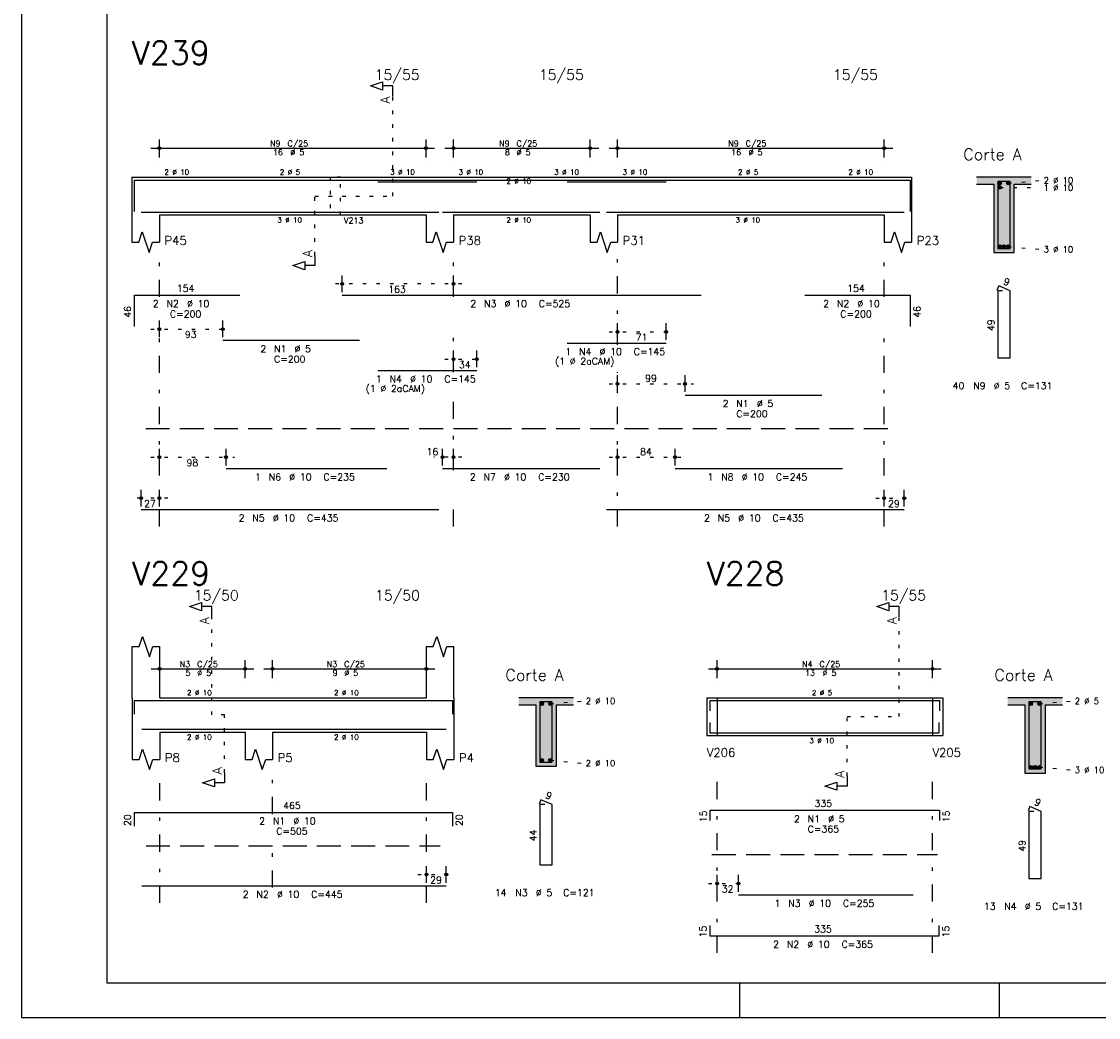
# Model space of a CAD drawing. Extents: x 0 to 84.1, y 0 to 59.4.
# Tile 1 of 8: x 0 to 31.5, y 0 to 29.1. Entities that reach past the tile are written whole.
import ezdxf

# ---------------------------------------------------------------- set-up
doc = ezdxf.new("R2010")
doc.units = 0
doc.header["$MEASUREMENT"] = 0
for name, pattern in [('ESTILO_TQS_0001', [1, 0.7, -0.3]), ('ESTILO_TQS_0002', [0.4, 0.1, -0.3]), ('ESTILO_TQS_0003', [1.5, 0.5, -0.4, 0.1, -0.5])]:
    doc.linetypes.add(name, pattern=pattern)
for name, color, linetype in [('1', 1, 'CONTINUOUS'), ('2', 2, 'CONTINUOUS'), ('4', 4, 'CONTINUOUS'), ('6', 6, 'CONTINUOUS'), ('7', 7, 'CONTINUOUS'), ('9', 9, 'CONTINUOUS')]:
    doc.layers.add(name, color=color, linetype=linetype)
doc.styles.get("Standard").update_dxf_attribs({"font": 'ROMANS.SHX'})

msp = doc.modelspace()

# ---------------------------------------------------------------- linework, layer by layer
at = {"layer": '1', "linetype": 'ESTILO_TQS_0002'}
for p, q in [((10.855, 24.03), (10.855, 26.95)), ((28.605, 24.285), (29.8, 24.274)), ((28.855, 24.405), (29.8, 24.49)), ((8.58, 22.295), (8.58, 24.03)), ((8.58, 24.03), (10.855, 24.03)), ((28.855, 22.555), (29.8, 22.47)), ((12.88, 21.46), (9.127, 21.46)), ((3.78, 20.14), (6.135, 20.14)), ((17.18, 20.06), (19.104, 20.06)), ((12.38, 19.26), (13.565, 19.26)), ((17.18, 18.54), (19.653, 18.54)), ((3.78, 16.39), (6.23, 16.39)), ((12.88, 16.39), (12.06, 16.39)), ((17.18, 16.39), (19.36, 16.39)), ((4.28, 15.19), (3.25, 15.19)), ((24.98, 15.19), (26.06, 15.19)), ((5.565, 8.85), (5.565, 11.72)), ((25.665, 8.8), (25.665, 11.72)), ((15.465, 9.175), (16.41, 9.26)), ((20.04, 9.35), (20.34, 9.35)), ((20.34, 9.35), (20.34, 8.25)), ((26.64, 9.35), (26.64, 8.25)), ((26.64, 9.35), (26.94, 9.35)), ((29.765, 9.175), (30.71, 9.26)), ((5.94, 8.85), (5.565, 8.85)), ((5.94, 7.165), (5.94, 8.85)), ((24.14, 7.065), (24.14, 8.8)), ((24.14, 8.8), (25.665, 8.8)), ((20.04, 8.25), (20.34, 8.25)), ((26.64, 8.25), (26.94, 8.25)), ((15.465, 7.525), (16.41, 7.44)), ((29.765, 7.325), (30.71, 7.24)), ((11.59, 4.18), (12.67, 4.18)), ((20.09, 3.92), (21.22, 3.92))]:
    msp.add_line(p, q, dxfattribs=at)
at = {"layer": '1', "linetype": 'ESTILO_TQS_0001'}
for p, q in [((3.63, 17.235), (25.63, 17.235)), ((3.64, 5.025), (12.24, 5.025)), ((20.19, 4.765), (26.79, 4.765))]:
    msp.add_line(p, q, dxfattribs=at)
at = {"layer": '1', "linetype": 'ESTILO_TQS_0002'}
msp.add_lwpolyline([(9.03, 24.58), (9.03, 23.48), (9.33, 23.48), (9.33, 24.58), (9.03, 24.58)], dxfattribs=at)
at = {"layer": '1', "linetype": 'Continuous'}
for centre in [(28.605, 24.405), (28.605, 24.285), (28.855, 24.405), (28.605, 22.555), (28.73, 22.555), (28.855, 22.555), (15.215, 9.175), (15.465, 9.175), (29.515, 9.175), (29.765, 9.175), (15.215, 7.525), (15.465, 7.525), (29.515, 7.325), (29.64, 7.325), (29.765, 7.325)]:
    msp.add_circle(centre, 0.05, dxfattribs=at)
at = {"layer": '2', "linetype": 'Continuous'}
for p, q in [((0, 59.4), (0, 0)), ((4.03, 25.16), (4.03, 25.68)), ((11.83, 25.16), (11.83, 25.68)), ((12.63, 25.16), (12.63, 25.68)), ((16.63, 25.16), (16.63, 25.68)), ((17.43, 25.16), (17.43, 25.68)), ((25.23, 25.16), (25.23, 25.68)), ((3.78, 25.43), (12.08, 25.43)), ((12.38, 25.43), (16.88, 25.43)), ((17.18, 25.43), (25.48, 25.43)), ((4.03, 24.91), (4.03, 24.91)), ((11.83, 24.91), (11.83, 24.91)), ((12.63, 24.91), (12.63, 24.91)), ((16.63, 24.91), (16.63, 24.91)), ((17.43, 24.91), (17.43, 24.91)), ((25.23, 24.91), (25.23, 24.91)), ((3.23, 24.58), (3.23, 23.48)), ((3.23, 24.58), (4.03, 24.58)), ((4.03, 24.58), (11.83, 24.58)), ((11.83, 24.58), (12.63, 24.58)), ((12.63, 24.58), (16.63, 24.58)), ((16.63, 24.58), (17.43, 24.58)), ((17.43, 24.58), (25.23, 24.58)), ((25.23, 24.58), (26.03, 24.58)), ((26.03, 24.58), (26.03, 23.48)), ((29.53, 24.58), (27.93, 24.58)), ((27.93, 24.38), (28.43, 24.38)), ((28.43, 24.38), (28.43, 22.38)), ((29.03, 22.38), (29.03, 24.38)), ((29.03, 24.38), (29.53, 24.38)), ((3.23, 23.48), (3.23, 22.68)), ((4.03, 23.48), (11.83, 23.48)), ((4.03, 23.48), (4.03, 22.68)), ((11.83, 23.48), (11.83, 22.68)), ((12.63, 23.48), (16.63, 23.48)), ((12.63, 23.48), (12.63, 22.68)), ((16.63, 23.48), (16.63, 22.68)), ((17.43, 23.48), (25.23, 23.48)), ((17.43, 23.48), (17.43, 22.68)), ((25.23, 23.48), (25.23, 22.68)), ((26.03, 23.48), (26.03, 22.68)), ((28.43, 22.38), (29.03, 22.38)), ((9.377, 21.22), (9.377, 21.71)), ((12.63, 21.22), (12.63, 21.71)), ((9.377, 21.12), (9.377, 21.12)), ((12.63, 21.12), (12.63, 21.12)), ((4.03, 19.9), (4.03, 20.39)), ((5.885, 19.9), (5.885, 20.39)), ((17.43, 19.82), (17.43, 20.31)), ((18.854, 19.82), (18.854, 20.31)), ((4.03, 19.8), (4.03, 19.8)), ((5.885, 19.8), (5.885, 19.8)), ((17.43, 19.72), (17.43, 19.72)), ((18.854, 19.72), (18.854, 19.72)), ((12.63, 19.02), (12.63, 19.51)), ((13.315, 19.02), (13.315, 19.51)), ((12.63, 18.92), (12.63, 18.92)), ((13.315, 18.92), (13.315, 18.92)), ((17.43, 18.3), (17.43, 18.79)), ((19.403, 18.3), (19.403, 18.79)), ((17.43, 18.2), (17.43, 18.2)), ((19.403, 18.2), (19.403, 18.2)), ((4.03, 16.15), (4.03, 16.64)), ((5.98, 16.15), (5.98, 16.64)), ((12.31, 16.15), (12.31, 16.64)), ((12.63, 16.15), (12.63, 16.64)), ((17.43, 16.15), (17.43, 16.64)), ((19.11, 16.15), (19.11, 16.64)), ((4.03, 16.05), (4.03, 16.05)), ((5.98, 16.05), (5.98, 16.05)), ((12.31, 16.05), (12.31, 16.05)), ((12.63, 16.05), (12.63, 16.05)), ((17.43, 16.05), (17.43, 16.05)), ((19.11, 16.05), (19.11, 16.05)), ((3.5, 14.95), (3.5, 15.44)), ((4.03, 14.95), (4.03, 15.44)), ((25.23, 14.95), (25.23, 15.44)), ((25.81, 14.95), (25.81, 15.44)), ((3.5, 14.85), (3.5, 14.85)), ((4.03, 14.85), (4.03, 14.85)), ((25.23, 14.85), (25.23, 14.85)), ((25.81, 14.85), (25.81, 14.85)), ((3.24, 9.35), (3.24, 10.85)), ((4.04, 9.35), (4.04, 10.85)), ((11.84, 9.35), (11.84, 10.85)), ((12.64, 9.35), (12.64, 10.85)), ((4.04, 9.93), (4.04, 10.45)), ((6.54, 9.93), (6.54, 10.45)), ((7.34, 9.93), (7.34, 10.45)), ((11.84, 9.93), (11.84, 10.45)), ((20.34, 9.93), (20.34, 10.45)), ((26.64, 9.93), (26.64, 10.45)), ((3.79, 10.2), (6.79, 10.2)), ((7.09, 10.2), (12.09, 10.2)), ((20.09, 10.2), (26.89, 10.2)), ((4.04, 9.68), (4.04, 9.68)), ((6.54, 9.68), (6.54, 9.68)), ((7.34, 9.68), (7.34, 9.68)), ((11.84, 9.68), (11.84, 9.68)), ((20.34, 9.68), (20.34, 9.68)), ((26.64, 9.68), (26.64, 9.68)), ((3.24, 9.35), (3.24, 8.35)), ((4.04, 9.35), (6.54, 9.35)), ((6.54, 9.35), (7.34, 9.35)), ((7.34, 9.35), (11.84, 9.35)), ((12.64, 9.35), (12.64, 8.35)), ((16.14, 9.35), (14.54, 9.35)), ((14.54, 9.15), (15.04, 9.15)), ((15.04, 9.15), (15.04, 7.35)), ((15.64, 7.35), (15.64, 9.15)), ((15.64, 9.15), (16.14, 9.15)), ((20.04, 9.35), (20.04, 8.25)), ((20.04, 9.35), (20.04, 8.25)), ((20.04, 9.35), (20.04, 8.25)), ((20.04, 9.35), (20.34, 9.35)), ((20.34, 9.35), (26.64, 9.35)), ((20.34, 9.35), (20.34, 8.25)), ((26.64, 9.35), (26.64, 8.25)), ((26.64, 9.35), (26.64, 8.25)), ((26.64, 9.35), (26.94, 9.35)), ((26.94, 9.35), (26.94, 8.25)), ((26.94, 9.35), (26.94, 8.25)), ((30.44, 9.35), (28.84, 9.35)), ((28.84, 9.15), (29.34, 9.15)), ((29.34, 9.15), (29.34, 7.15)), ((29.94, 7.15), (29.94, 9.15)), ((29.94, 9.15), (30.44, 9.15)), ((3.24, 8.35), (3.24, 7.55)), ((4.04, 8.35), (6.54, 8.35)), ((4.04, 8.35), (4.04, 7.55)), ((6.54, 8.35), (6.54, 7.55)), ((7.34, 8.35), (11.84, 8.35)), ((7.34, 8.35), (7.34, 7.55)), ((11.84, 8.35), (11.84, 7.55)), ((12.64, 8.35), (12.64, 7.55)), ((20.04, 8.25), (20.34, 8.25)), ((20.34, 8.25), (26.64, 8.25)), ((26.64, 8.25), (26.94, 8.25)), ((15.04, 7.35), (15.64, 7.35)), ((29.34, 7.15), (29.94, 7.15)), ((11.84, 3.94), (11.84, 4.43)), ((12.42, 3.94), (12.42, 4.43)), ((20.34, 3.68), (20.34, 4.17)), ((20.97, 3.68), (20.97, 4.17)), ((11.84, 3.84), (11.84, 3.84)), ((12.42, 3.84), (12.42, 3.84)), ((20.34, 3.58), (20.34, 3.58)), ((20.97, 3.58), (20.97, 3.58)), ((21, 1), (21, 0)), ((28.6, 0), (28.6, 1)), ((0, 0), (84.1, 0))]:
    msp.add_line(p, q, dxfattribs=at)
at = {"layer": '2', "linetype": 'ESTILO_TQS_0003'}
for p, q in [((4.03, 21.082), (4.03, 22.33)), ((12.63, 21.082), (12.63, 22.33)), ((17.43, 19.682), (17.43, 22.33)), ((25.23, 21.082), (25.23, 22.33)), ((4.03, 14.36), (4.03, 20.278)), ((12.63, 18.882), (12.63, 20.278)), ((25.23, 14.36), (25.23, 20.278)), ((17.43, 14.36), (17.43, 18.878)), ((12.63, 16.012), (12.63, 18.078)), ((12.63, 14.36), (12.63, 15.208)), ((4.04, 3.35), (4.04, 7.15)), ((7.34, 5.952), (7.34, 7.15)), ((11.84, 3.35), (11.84, 7.15)), ((20.34, 1.89), (20.34, 7.1)), ((26.64, 1.89), (26.64, 7.1)), ((7.34, 3.802), (7.34, 5.148))]:
    msp.add_line(p, q, dxfattribs=at)
at = {"layer": '2', "linetype": 'Continuous'}
for points in [[(83.1, 1), (2.5, 1), (2.5, 58.4), (83.1, 58.4), (83.1, 1)], [(10.855, 26.95), (10.855, 27.25), (10.555, 27.25), (10.555, 27.13), (10.205, 27.25), (10.555, 27.37), (10.555, 27.25)], [(3.23, 22.68), (3.43, 22.68), (3.53, 22.98), (3.73, 22.38), (3.83, 22.68), (4.03, 22.68)], [(11.83, 22.68), (12.03, 22.68), (12.13, 22.98), (12.33, 22.38), (12.43, 22.68), (12.63, 22.68)], [(16.63, 22.68), (16.83, 22.68), (16.93, 22.98), (17.13, 22.38), (17.23, 22.68), (17.43, 22.68)], [(25.23, 22.68), (25.43, 22.68), (25.53, 22.98), (25.73, 22.38), (25.83, 22.68), (26.03, 22.68)], [(8.58, 22.295), (8.58, 21.995), (8.28, 21.995), (8.28, 21.875), (7.93, 21.995), (8.28, 22.115), (8.28, 21.995)], [(5.565, 11.72), (5.565, 12.02), (5.265, 12.02), (5.265, 11.9), (4.915, 12.02), (5.265, 12.14), (5.265, 12.02)], [(25.665, 11.72), (25.665, 12.02), (25.365, 12.02), (25.365, 11.9), (25.015, 12.02), (25.365, 12.14), (25.365, 12.02)], [(3.24, 10.85), (3.44, 10.85), (3.54, 11.15), (3.74, 10.55), (3.84, 10.85), (4.04, 10.85)], [(11.84, 10.85), (12.04, 10.85), (12.14, 11.15), (12.34, 10.55), (12.44, 10.85), (12.64, 10.85)], [(3.24, 7.55), (3.44, 7.55), (3.54, 7.85), (3.74, 7.25), (3.84, 7.55), (4.04, 7.55)], [(6.54, 7.55), (6.74, 7.55), (6.84, 7.85), (7.04, 7.25), (7.14, 7.55), (7.34, 7.55)], [(11.84, 7.55), (12.04, 7.55), (12.14, 7.85), (12.34, 7.25), (12.44, 7.55), (12.64, 7.55)], [(5.94, 7.165), (5.94, 6.865), (5.64, 6.865), (5.64, 6.745), (5.29, 6.865), (5.64, 6.985), (5.64, 6.865)], [(24.14, 7.065), (24.14, 6.765), (23.84, 6.765), (23.84, 6.645), (23.49, 6.765), (23.84, 6.885), (23.84, 6.765)]]:
    msp.add_lwpolyline(points, dxfattribs=at)
for centre, radius in [((4.03, 25.43), 0.0416), ((4.03, 25.43), 0.0208), ((11.83, 25.43), 0.0416), ((11.83, 25.43), 0.0208), ((12.63, 25.43), 0.0416), ((12.63, 25.43), 0.0208), ((16.63, 25.43), 0.0416), ((16.63, 25.43), 0.0208), ((17.43, 25.43), 0.0416), ((17.43, 25.43), 0.0208), ((25.23, 25.43), 0.0416), ((25.23, 25.43), 0.0208), ((9.377, 21.46), 0.04), ((9.377, 21.46), 0.02), ((12.63, 21.46), 0.04), ((12.63, 21.46), 0.02), ((4.03, 20.14), 0.04), ((4.03, 20.14), 0.02), ((5.885, 20.14), 0.04), ((5.885, 20.14), 0.02), ((17.43, 20.06), 0.04), ((17.43, 20.06), 0.02), ((18.854, 20.06), 0.04), ((18.854, 20.06), 0.02), ((12.63, 19.26), 0.04), ((12.63, 19.26), 0.02), ((13.315, 19.26), 0.04), ((13.315, 19.26), 0.02), ((17.43, 18.54), 0.04), ((17.43, 18.54), 0.02), ((19.403, 18.54), 0.04), ((19.403, 18.54), 0.02), ((4.03, 16.39), 0.04), ((4.03, 16.39), 0.02), ((5.98, 16.39), 0.04), ((5.98, 16.39), 0.02), ((12.31, 16.39), 0.04), ((12.31, 16.39), 0.02), ((12.63, 16.39), 0.04), ((12.63, 16.39), 0.02), ((17.43, 16.39), 0.04), ((17.43, 16.39), 0.02), ((19.11, 16.39), 0.04), ((19.11, 16.39), 0.02), ((3.5, 15.19), 0.04), ((3.5, 15.19), 0.02), ((4.03, 15.19), 0.04), ((4.03, 15.19), 0.02), ((25.23, 15.19), 0.04), ((25.23, 15.19), 0.02), ((25.81, 15.19), 0.04), ((25.81, 15.19), 0.02), ((4.04, 10.2), 0.0416), ((4.04, 10.2), 0.0208), ((6.54, 10.2), 0.0416), ((6.54, 10.2), 0.0208), ((7.34, 10.2), 0.0416), ((7.34, 10.2), 0.0208), ((11.84, 10.2), 0.0416), ((11.84, 10.2), 0.0208), ((20.34, 10.2), 0.0416), ((20.34, 10.2), 0.0208), ((26.64, 10.2), 0.0416), ((26.64, 10.2), 0.0208), ((11.84, 4.18), 0.04), ((11.84, 4.18), 0.02), ((12.42, 4.18), 0.04), ((12.42, 4.18), 0.02), ((20.34, 3.92), 0.04), ((20.34, 3.92), 0.02), ((20.97, 3.92), 0.04), ((20.97, 3.92), 0.02)]:
    msp.add_circle(centre, radius, dxfattribs=at)
at = {"layer": '4', "linetype": 'Continuous'}
for p, q in [((3.3, 23.58), (3.3, 24.5)), ((3.3, 24.5), (6.38, 24.5)), ((5.885, 24.5), (9.885, 24.5)), ((9.377, 24.5), (19.877, 24.5)), ((10.415, 24.45), (13.315, 24.45)), ((15.954, 24.45), (18.854, 24.45)), ((19.403, 24.5), (23.403, 24.5)), ((22.905, 24.5), (25.985, 24.5)), ((25.985, 24.5), (25.985, 23.58)), ((3.5, 23.56), (12.2, 23.56)), ((5.98, 23.56), (10.68, 23.56)), ((12.31, 23.56), (16.91, 23.56)), ((17.11, 23.56), (25.81, 23.56)), ((19.11, 23.56), (24.01, 23.56)), ((3.3, 8.87), (3.3, 9.27)), ((3.3, 9.27), (12.6, 9.27)), ((12.6, 9.27), (12.6, 8.87)), ((20.14, 8.97), (20.14, 9.27)), ((20.14, 9.27), (26.84, 9.27)), ((26.84, 9.27), (26.84, 8.97)), ((20.13, 8.63), (20.13, 8.33)), ((26.83, 8.33), (26.83, 8.63)), ((3.52, 8.43), (12.42, 8.43)), ((20.13, 8.33), (26.83, 8.33)), ((20.97, 8.33), (26.07, 8.33))]:
    msp.add_line(p, q, dxfattribs=at)
for points in [[(28.55, 24.46), (28.55, 22.5), (28.91, 22.5), (28.91, 24.46), (28.55, 24.46)], [(15.16, 9.23), (15.16, 7.47), (15.52, 7.47), (15.52, 9.23), (15.16, 9.23)], [(29.46, 9.23), (29.46, 7.27), (29.82, 7.27), (29.82, 9.23), (29.46, 9.23)]]:
    msp.add_lwpolyline(points, dxfattribs=at)
at = {"layer": '6', "linetype": 'Continuous'}
for p, q in [((3.3, 20.21), (3.3, 21.13)), ((3.3, 21.13), (6.38, 21.13)), ((9.377, 21.13), (19.877, 21.13)), ((22.905, 21.13), (25.985, 21.13)), ((25.985, 21.13), (25.985, 20.21)), ((28.578, 21.4), (28.524, 21.271)), ((28.69, 21.26), (28.55, 21.26)), ((28.55, 21.26), (28.55, 19.3)), ((28.91, 21.26), (28.578, 21.4)), ((28.91, 19.3), (28.91, 21.26)), ((5.885, 19.81), (9.885, 19.81)), ((15.954, 19.73), (18.854, 19.73)), ((28.55, 19.3), (28.91, 19.3)), ((10.415, 18.93), (13.315, 18.93)), ((19.403, 18.21), (23.403, 18.21)), ((5.98, 16.06), (10.68, 16.06)), ((12.31, 16.06), (16.91, 16.06)), ((19.11, 16.06), (24.01, 16.06)), ((3.5, 14.86), (12.2, 14.86)), ((17.11, 14.86), (25.81, 14.86)), ((15.188, 6.37), (15.134, 6.241)), ((15.52, 6.23), (15.188, 6.37)), ((3.3, 5.6), (3.3, 6)), ((3.3, 6), (12.6, 6)), ((12.6, 6), (12.6, 5.6)), ((15.3, 6.23), (15.16, 6.23)), ((15.16, 6.23), (15.16, 4.47)), ((15.52, 4.47), (15.52, 6.23)), ((20.14, 5.76), (20.14, 6.06)), ((20.14, 6.06), (26.84, 6.06)), ((26.84, 6.06), (26.84, 5.76)), ((29.488, 6.17), (29.434, 6.041)), ((29.6, 6.03), (29.46, 6.03)), ((29.46, 6.03), (29.46, 4.07)), ((29.82, 6.03), (29.488, 6.17)), ((29.82, 4.07), (29.82, 6.03)), ((15.16, 4.47), (15.52, 4.47)), ((3.52, 3.85), (12.42, 3.85)), ((29.46, 4.07), (29.82, 4.07)), ((20.97, 3.59), (26.07, 3.59)), ((20.13, 2.69), (20.13, 2.39)), ((26.83, 2.39), (26.83, 2.69)), ((20.13, 2.39), (26.83, 2.39))]:
    msp.add_line(p, q, dxfattribs=at)
at = {"layer": '9', "linetype": 'Continuous'}
for points in [[(27.93, 24.58), (27.93, 24.38), (28.43, 24.38)], [(27.93, 24.58), (28.43, 24.38), (29.53, 24.58)], [(28.43, 24.38), (29.03, 24.38), (29.53, 24.58)], [(29.03, 24.38), (29.53, 24.38), (29.53, 24.58)], [(28.43, 22.38), (29.03, 22.38), (28.43, 24.38)], [(29.03, 22.38), (29.03, 24.38), (28.43, 24.38)], [(28.655, 24.405), (28.58, 24.448), (28.558, 24.422)], [(28.655, 24.405), (28.558, 24.422), (28.558, 24.388)], [(28.655, 24.405), (28.558, 24.388), (28.58, 24.362)], [(28.655, 24.285), (28.58, 24.328), (28.558, 24.302)], [(28.655, 24.285), (28.558, 24.302), (28.558, 24.268)], [(28.655, 24.285), (28.558, 24.268), (28.58, 24.242)], [(28.655, 24.405), (28.614, 24.454), (28.58, 24.448)], [(28.655, 24.405), (28.58, 24.362), (28.614, 24.356)], [(28.655, 24.285), (28.614, 24.334), (28.58, 24.328)], [(28.655, 24.285), (28.58, 24.242), (28.614, 24.236)], [(28.655, 24.405), (28.643, 24.437), (28.614, 24.454)], [(28.655, 24.405), (28.614, 24.356), (28.643, 24.373)], [(28.655, 24.285), (28.643, 24.317), (28.614, 24.334)], [(28.655, 24.285), (28.614, 24.236), (28.643, 24.253)], [(28.655, 24.405), (28.643, 24.373), (28.655, 24.405)], [(28.655, 24.285), (28.643, 24.253), (28.655, 24.285)], [(28.905, 24.405), (28.83, 24.448), (28.808, 24.422)], [(28.905, 24.405), (28.808, 24.422), (28.808, 24.388)], [(28.905, 24.405), (28.808, 24.388), (28.83, 24.362)], [(28.905, 24.405), (28.864, 24.454), (28.83, 24.448)], [(28.905, 24.405), (28.83, 24.362), (28.864, 24.356)], [(28.905, 24.405), (28.893, 24.437), (28.864, 24.454)], [(28.905, 24.405), (28.864, 24.356), (28.893, 24.373)], [(28.905, 24.405), (28.893, 24.373), (28.905, 24.405)], [(28.655, 22.555), (28.58, 22.598), (28.558, 22.572)], [(28.655, 22.555), (28.558, 22.572), (28.558, 22.538)], [(28.655, 22.555), (28.558, 22.538), (28.58, 22.512)], [(28.655, 22.555), (28.614, 22.604), (28.58, 22.598)], [(28.655, 22.555), (28.58, 22.512), (28.614, 22.506)], [(28.655, 22.555), (28.643, 22.587), (28.614, 22.604)], [(28.655, 22.555), (28.614, 22.506), (28.643, 22.523)], [(28.655, 22.555), (28.643, 22.523), (28.655, 22.555)], [(28.78, 22.555), (28.705, 22.598), (28.683, 22.572)], [(28.78, 22.555), (28.683, 22.572), (28.683, 22.538)], [(28.78, 22.555), (28.683, 22.538), (28.705, 22.512)], [(28.78, 22.555), (28.739, 22.604), (28.705, 22.598)], [(28.78, 22.555), (28.705, 22.512), (28.739, 22.506)], [(28.78, 22.555), (28.768, 22.587), (28.739, 22.604)], [(28.78, 22.555), (28.739, 22.506), (28.768, 22.523)], [(28.78, 22.555), (28.768, 22.523), (28.78, 22.555)], [(28.905, 22.555), (28.83, 22.598), (28.808, 22.572)], [(28.905, 22.555), (28.808, 22.572), (28.808, 22.538)], [(28.905, 22.555), (28.808, 22.538), (28.83, 22.512)], [(28.905, 22.555), (28.864, 22.604), (28.83, 22.598)], [(28.905, 22.555), (28.83, 22.512), (28.864, 22.506)], [(28.905, 22.555), (28.893, 22.587), (28.864, 22.604)], [(28.905, 22.555), (28.864, 22.506), (28.893, 22.523)], [(28.905, 22.555), (28.893, 22.523), (28.905, 22.555)], [(14.54, 9.35), (14.54, 9.15), (15.04, 9.15)], [(14.54, 9.35), (15.04, 9.15), (16.14, 9.35)], [(15.04, 9.15), (15.64, 9.15), (16.14, 9.35)], [(15.04, 7.35), (15.64, 7.35), (15.04, 9.15)], [(15.64, 7.35), (15.64, 9.15), (15.04, 9.15)], [(15.265, 9.175), (15.19, 9.218), (15.168, 9.192)], [(15.265, 9.175), (15.168, 9.192), (15.168, 9.158)], [(15.265, 9.175), (15.168, 9.158), (15.19, 9.132)], [(15.265, 9.175), (15.224, 9.224), (15.19, 9.218)], [(15.265, 9.175), (15.19, 9.132), (15.224, 9.126)], [(15.265, 9.175), (15.253, 9.207), (15.224, 9.224)], [(15.265, 9.175), (15.224, 9.126), (15.253, 9.143)], [(15.265, 9.175), (15.253, 9.143), (15.265, 9.175)], [(15.515, 9.175), (15.44, 9.218), (15.418, 9.192)], [(15.515, 9.175), (15.418, 9.192), (15.418, 9.158)], [(15.515, 9.175), (15.418, 9.158), (15.44, 9.132)], [(15.515, 9.175), (15.474, 9.224), (15.44, 9.218)], [(15.515, 9.175), (15.44, 9.132), (15.474, 9.126)], [(15.515, 9.175), (15.503, 9.207), (15.474, 9.224)], [(15.515, 9.175), (15.474, 9.126), (15.503, 9.143)], [(15.515, 9.175), (15.503, 9.143), (15.515, 9.175)], [(15.64, 9.15), (16.14, 9.15), (16.14, 9.35)], [(28.84, 9.35), (28.84, 9.15), (29.34, 9.15)], [(28.84, 9.35), (29.34, 9.15), (30.44, 9.35)], [(29.34, 9.15), (29.94, 9.15), (30.44, 9.35)], [(29.34, 7.15), (29.94, 7.15), (29.34, 9.15)], [(29.94, 7.15), (29.94, 9.15), (29.34, 9.15)], [(29.565, 9.175), (29.49, 9.218), (29.468, 9.192)], [(29.565, 9.175), (29.468, 9.192), (29.468, 9.158)], [(29.565, 9.175), (29.468, 9.158), (29.49, 9.132)], [(29.565, 9.175), (29.524, 9.224), (29.49, 9.218)], [(29.565, 9.175), (29.49, 9.132), (29.524, 9.126)], [(29.565, 9.175), (29.553, 9.207), (29.524, 9.224)], [(29.565, 9.175), (29.524, 9.126), (29.553, 9.143)], [(29.565, 9.175), (29.553, 9.143), (29.565, 9.175)], [(29.815, 9.175), (29.74, 9.218), (29.718, 9.192)], [(29.815, 9.175), (29.718, 9.192), (29.718, 9.158)], [(29.815, 9.175), (29.718, 9.158), (29.74, 9.132)], [(29.815, 9.175), (29.774, 9.224), (29.74, 9.218)], [(29.815, 9.175), (29.74, 9.132), (29.774, 9.126)], [(29.815, 9.175), (29.803, 9.207), (29.774, 9.224)], [(29.815, 9.175), (29.774, 9.126), (29.803, 9.143)], [(29.815, 9.175), (29.803, 9.143), (29.815, 9.175)], [(29.94, 9.15), (30.44, 9.15), (30.44, 9.35)], [(15.265, 7.525), (15.19, 7.568), (15.168, 7.542)], [(15.265, 7.525), (15.224, 7.574), (15.19, 7.568)], [(15.265, 7.525), (15.253, 7.557), (15.224, 7.574)], [(15.515, 7.525), (15.44, 7.568), (15.418, 7.542)], [(15.515, 7.525), (15.474, 7.574), (15.44, 7.568)], [(15.515, 7.525), (15.503, 7.557), (15.474, 7.574)], [(15.265, 7.525), (15.168, 7.542), (15.168, 7.508)], [(15.265, 7.525), (15.168, 7.508), (15.19, 7.482)], [(15.265, 7.525), (15.19, 7.482), (15.224, 7.476)], [(15.265, 7.525), (15.224, 7.476), (15.253, 7.493)], [(15.265, 7.525), (15.253, 7.493), (15.265, 7.525)], [(15.515, 7.525), (15.418, 7.542), (15.418, 7.508)], [(15.515, 7.525), (15.418, 7.508), (15.44, 7.482)], [(15.515, 7.525), (15.44, 7.482), (15.474, 7.476)], [(15.515, 7.525), (15.474, 7.476), (15.503, 7.493)], [(15.515, 7.525), (15.503, 7.493), (15.515, 7.525)], [(29.565, 7.325), (29.49, 7.368), (29.468, 7.342)], [(29.565, 7.325), (29.468, 7.342), (29.468, 7.308)], [(29.565, 7.325), (29.468, 7.308), (29.49, 7.282)], [(29.565, 7.325), (29.524, 7.374), (29.49, 7.368)], [(29.565, 7.325), (29.49, 7.282), (29.524, 7.276)], [(29.565, 7.325), (29.553, 7.357), (29.524, 7.374)], [(29.565, 7.325), (29.524, 7.276), (29.553, 7.293)], [(29.565, 7.325), (29.553, 7.293), (29.565, 7.325)], [(29.69, 7.325), (29.615, 7.368), (29.593, 7.342)], [(29.69, 7.325), (29.593, 7.342), (29.593, 7.308)], [(29.69, 7.325), (29.593, 7.308), (29.615, 7.282)], [(29.69, 7.325), (29.649, 7.374), (29.615, 7.368)], [(29.69, 7.325), (29.615, 7.282), (29.649, 7.276)], [(29.69, 7.325), (29.678, 7.357), (29.649, 7.374)], [(29.69, 7.325), (29.649, 7.276), (29.678, 7.293)], [(29.69, 7.325), (29.678, 7.293), (29.69, 7.325)], [(29.815, 7.325), (29.74, 7.368), (29.718, 7.342)], [(29.815, 7.325), (29.718, 7.342), (29.718, 7.308)], [(29.815, 7.325), (29.718, 7.308), (29.74, 7.282)], [(29.815, 7.325), (29.774, 7.374), (29.74, 7.368)], [(29.815, 7.325), (29.74, 7.282), (29.774, 7.276)], [(29.815, 7.325), (29.803, 7.357), (29.774, 7.374)], [(29.815, 7.325), (29.774, 7.276), (29.803, 7.293)], [(29.815, 7.325), (29.803, 7.293), (29.815, 7.325)]]:
    msp.add_solid(points, dxfattribs=at)

# ---------------------------------------------------------------- texts
at = {"layer": '2', "linetype": 'Continuous'}
for s, height, p in [('15/55', 0.3, (10.33, 27.43)), ('15/55', 0.3, (15.13, 27.43)), ('15/55', 0.3, (23.73, 27.43)), ('N9', 0.17, (7.267, 25.481)), ('C/25', 0.17, (7.777, 25.481)), ('N9', 0.17, (13.967, 25.481)), ('C/25', 0.17, (14.477, 25.481)), ('N9', 0.17, (20.667, 25.481)), ('C/25', 0.17, (21.177, 25.481)), ('16', 0.17, (7.352, 25.226)), ('%%c 5', 0.17, (7.862, 25.226)), ('8', 0.17, (14.137, 25.226)), ('%%c 5', 0.17, (14.477, 25.226)), ('16', 0.17, (20.752, 25.226)), ('%%c 5', 0.17, (21.262, 25.226)), ('Corte A', 0.34, (27.54, 25.08)), ('2 %%c 10', 0.15, (4.18, 24.655)), ('2 %%c 5', 0.15, (7.555, 24.655)), ('3 %%c 10', 0.15, (10.78, 24.655)), ('3 %%c 10', 0.15, (12.78, 24.655)), ('3 %%c 10', 0.15, (15.58, 24.655)), ('3 %%c 10', 0.15, (17.58, 24.655)), ('2 %%c 5', 0.15, (20.955, 24.655)), ('2 %%c 10', 0.15, (24.18, 24.655)), ('2 %%c 10', 0.18, (29.89, 24.4)), ('2 %%c 10', 0.15, (14.18, 24.392)), ('1 %%c 10', 0.18, (29.89, 24.184)), ('3 %%c 10', 0.15, (7.48, 23.255)), ('V213', 0.17, (9.43, 23.23)), ('2 %%c 10', 0.15, (14.18, 23.255)), ('3 %%c 10', 0.15, (20.88, 23.255)), ('P45', 0.25, (4.18, 22.605)), ('P38', 0.25, (12.78, 22.605)), ('P31', 0.25, (17.58, 22.605)), ('P23', 0.25, (26.18, 22.605)), ('3 %%c 10', 0.18, (29.89, 22.38)), ('154', 0.2, (4.54, 21.23)), ('154', 0.2, (24.145, 21.23)), ('163', 0.2, (10.724, 21.2)), ('2', 0.2, (3.84, 20.78)), ('N2', 0.2, (4.24, 20.78)), ('%%c 10', 0.2, (4.84, 20.78)), ('2', 0.2, (13.127, 20.78)), ('N3', 0.2, (13.527, 20.78)), ('%%c 10', 0.2, (14.127, 20.78)), ('C=525', 0.2, (15.127, 20.78)), ('2', 0.2, (23.445, 20.78)), ('N2', 0.2, (23.845, 20.78)), ('%%c 10', 0.2, (24.445, 20.78)), ('C=200', 0.2, (4.34, 20.48)), ('C=200', 0.2, (23.945, 20.48)), ('93', 0.2, (4.777, 19.88)), ('71', 0.2, (17.962, 19.8)), ('2', 0.2, (6.985, 19.46)), ('N1', 0.2, (7.385, 19.46)), ('%%c 5', 0.2, (7.985, 19.46)), ('1', 0.2, (15.904, 19.38)), ('N4', 0.2, (16.304, 19.38)), ('%%c 10', 0.2, (16.904, 19.38)), ('C=145', 0.2, (17.904, 19.38)), ('C=200', 0.2, (7.385, 19.16)), ('(1 %%c 2aCAM)', 0.2, (15.604, 19.1)), ('34', 0.2, (12.792, 19)), ('1', 0.2, (10.365, 18.58)), ('N4', 0.2, (10.765, 18.58)), ('%%c 10', 0.2, (11.365, 18.58)), ('C=145', 0.2, (12.365, 18.58)), ('99', 0.2, (18.236, 18.6)), ('40', 0.2, (27.23, 18.38)), ('N9', 0.2, (27.83, 18.38)), ('%%c 5', 0.2, (28.43, 18.38)), ('C=131', 0.2, (29.23, 18.38)), ('(1 %%c 2aCAM)', 0.2, (10.065, 18.3)), ('2', 0.2, (20.503, 17.86)), ('N1', 0.2, (20.903, 17.86)), ('%%c 5', 0.2, (21.503, 17.86)), ('C=200', 0.2, (20.903, 17.56)), ('16', 0.2, (11.843, 16.45)), ('84', 0.2, (18.09, 16.45)), ('98', 0.2, (4.825, 16.13)), ('1', 0.2, (6.83, 15.71)), ('N6', 0.2, (7.23, 15.71)), ('%%c 10', 0.2, (7.83, 15.71)), ('C=235', 0.2, (8.83, 15.71)), ('2', 0.2, (13.11, 15.71)), ('N7', 0.2, (13.51, 15.71)), ('%%c 10', 0.2, (14.11, 15.71)), ('C=230', 0.2, (15.11, 15.71)), ('1', 0.2, (20.06, 15.71)), ('N8', 0.2, (20.46, 15.71)), ('%%c 10', 0.2, (21.06, 15.71)), ('C=245', 0.2, (22.06, 15.71)), ('27', 0.2, (3.585, 14.93)), ('29', 0.2, (25.34, 14.93)), ('2', 0.2, (6.35, 14.51)), ('N5', 0.2, (6.75, 14.51)), ('%%c 10', 0.2, (7.35, 14.51)), ('C=435', 0.2, (8.35, 14.51)), ('2', 0.2, (19.96, 14.51)), ('N5', 0.2, (20.36, 14.51)), ('%%c 10', 0.2, (20.96, 14.51)), ('C=435', 0.2, (21.96, 14.51)), ('15/50', 0.3, (5.04, 12.2)), ('15/50', 0.3, (10.34, 12.2)), ('15/55', 0.3, (25.14, 12.2)), ('N3', 0.17, (4.627, 10.251)), ('C/25', 0.17, (5.137, 10.251)), ('N3', 0.17, (8.927, 10.251)), ('C/25', 0.17, (9.437, 10.251)), ('N4', 0.17, (22.827, 10.251)), ('C/25', 0.17, (23.337, 10.251)), ('5', 0.17, (4.797, 9.996)), ('%%c 5', 0.17, (5.137, 9.996)), ('9', 0.17, (9.097, 9.996)), ('%%c 5', 0.17, (9.437, 9.996)), ('Corte A', 0.34, (14.15, 9.85)), ('13', 0.17, (22.912, 9.996)), ('%%c 5', 0.17, (23.422, 9.996)), ('Corte A', 0.34, (28.45, 9.85)), ('2 %%c 10', 0.15, (4.84, 9.425)), ('2 %%c 10', 0.15, (9.14, 9.425)), ('2 %%c 5', 0.15, (23.115, 9.425)), ('2 %%c 10', 0.18, (16.5, 9.17)), ('2 %%c 5', 0.18, (30.8, 9.17)), ('2 %%c 10', 0.15, (4.84, 8.125)), ('2 %%c 10', 0.15, (9.14, 8.125)), ('V206', 0.25, (20.04, 7.625)), ('3 %%c 10', 0.15, (23.04, 8.025)), ('V205', 0.25, (26.64, 7.625)), ('P8', 0.25, (4.19, 7.475)), ('P5', 0.25, (7.49, 7.475)), ('P4', 0.25, (12.79, 7.475)), ('2 %%c 10', 0.18, (16.5, 7.35)), ('3 %%c 10', 0.18, (30.8, 7.15)), ('465', 0.2, (7.65, 6.1)), ('335', 0.2, (23.19, 6.16)), ('2', 0.2, (6.95, 5.65)), ('N1', 0.2, (7.35, 5.65)), ('%%c 10', 0.2, (7.95, 5.65)), ('2', 0.2, (22.59, 5.71)), ('N1', 0.2, (22.99, 5.71)), ('%%c 5', 0.2, (23.59, 5.71)), ('C=505', 0.2, (7.45, 5.35)), ('C=365', 0.2, (22.99, 5.41)), ('29', 0.2, (11.95, 3.92)), ('32', 0.2, (20.475, 3.66)), ('2', 0.2, (6.47, 3.5)), ('N2', 0.2, (6.87, 3.5)), ('%%c 10', 0.2, (7.47, 3.5)), ('C=445', 0.2, (8.47, 3.5)), ('14', 0.2, (13.84, 3.55)), ('N3', 0.2, (14.44, 3.55)), ('%%c 5', 0.2, (15.04, 3.55)), ('C=121', 0.2, (15.84, 3.55)), ('1', 0.2, (22.02, 3.24)), ('N3', 0.2, (22.42, 3.24)), ('%%c 10', 0.2, (23.02, 3.24)), ('C=255', 0.2, (24.02, 3.24)), ('13', 0.2, (28.14, 3.15)), ('N4', 0.2, (28.74, 3.15)), ('%%c 5', 0.2, (29.34, 3.15)), ('C=131', 0.2, (30.14, 3.15)), ('335', 0.2, (23.18, 2.49)), ('2', 0.2, (21.98, 2.04)), ('N2', 0.2, (22.38, 2.04)), ('%%c 10', 0.2, (22.98, 2.04)), ('C=365', 0.2, (23.98, 2.04))]:
    msp.add_text(s, height=height, dxfattribs=at).set_placement(p)
for s, height, rotation, p in [('A', 0.272, 90, (10.773, 26.732)), ('A', 0.272, 90, (8.498, 22.241)), ('9', 0.2, 337.1146, (28.691, 21.461)), ('46', 0.2, 90, (3.2, 20.47)), ('46', 0.2, 90, (26.285, 20.47)), ('49', 0.2, 90, (28.45, 20.08)), ('A', 0.272, 90, (5.483, 11.502)), ('A', 0.272, 90, (25.583, 11.502)), ('A', 0.272, 90, (5.858, 7.111)), ('A', 0.272, 90, (24.058, 7.011)), ('9', 0.2, 337.1146, (15.301, 6.431)), ('9', 0.2, 337.1146, (29.601, 6.231)), ('15', 0.2, 90, (20.04, 5.71)), ('15', 0.2, 90, (27.14, 5.71)), ('20', 0.2, 90, (3.2, 5.6)), ('20', 0.2, 90, (12.9, 5.6)), ('44', 0.2, 90, (15.06, 5.15)), ('49', 0.2, 90, (29.36, 4.85)), ('15', 0.2, 90, (20.03, 2.34)), ('15', 0.2, 90, (27.13, 2.34))]:
    msp.add_text(s, height=height, rotation=rotation, dxfattribs=at).set_placement(p)
at = {"layer": '7', "linetype": 'Continuous'}
for s, p in [('V239', (3.23, 27.88)), ('V229', (3.24, 12.65)), ('V228', (20.04, 12.65))]:
    msp.add_text(s, height=0.68, dxfattribs=at).set_placement(p)

doc.saveas('drawing.dxf')
